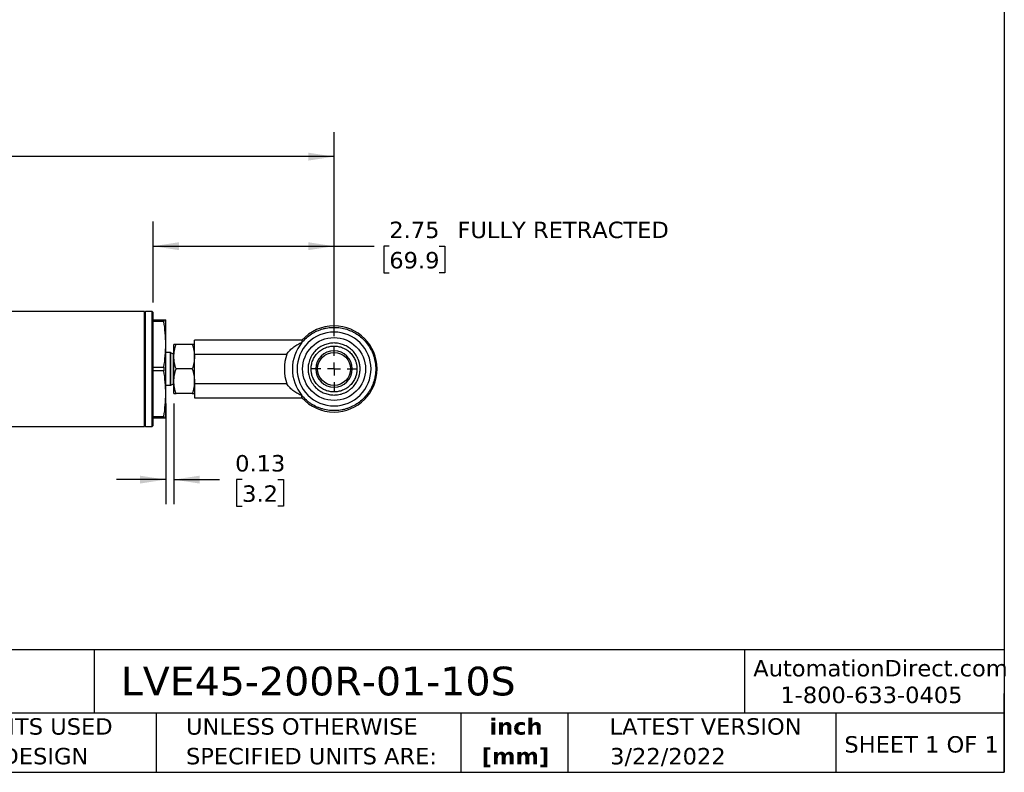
# Model space of a CAD drawing. Header units: inches. Extents: x 0.7 to 32.2, y 0.7 to 24.8.
# Tile 3 of 5: x 17.3 to 32.2, y 0.7 to 12.2. Entities that reach past the tile are written whole.
import ezdxf

# ---------------------------------------------------------------- set-up
doc = ezdxf.new("R2010")
doc.units = ezdxf.units.IN
doc.header["$LTSCALE"] = 3
doc.header["$MEASUREMENT"] = 0
doc.linetypes.add('SLD-Center', pattern=[0.75, 0.6, -0.05, 0.05, -0.05])
doc.linetypes.add('SLD-Solid', pattern=[0])
doc.layers.add('CENTER', color=40, linetype='SLD-Center')
doc.layers.add('DIMENSIONS', color=140, linetype='SLD-Solid', lineweight=25)
doc.layers.add('TEXT', color=140, linetype='SLD-Solid', lineweight=25)
doc.styles.add('SLDTEXTSTYLE0', font='VERDANA.TTF')
doc.styles.add('SLDTEXTSTYLE1', font='VERDANAB.TTF')
doc.dimstyles.new('SLDDIMSTYLE0', dxfattribs={"dimtxt": 0.254883, "dimasz": 0.39, "dimexe": 0, "dimexo": 0.0625, "dimgap": 0.063721, "dimtad": 0, "dimtih": 1, "dimtoh": 1, "dimrnd": 1e-09, "dimzin": 12, "dimdsep": 46, "dimtxsty": 'SLDTEXTSTYLE0', "dimsah": 1, "dimcen": 0.09, "dimadec": 0, "dimazin": 3, "dimtfac": 1, "dimtofl": 0, "dimtmove": 0, "dimatfit": 3, "dimfxl": 0, "dimfrac": 2, "dimtolj": 1, "dimtzin": 12, "dimarcsym": 0})
doc.dimstyles.new('SLDDIMSTYLE7', dxfattribs={"dimtxt": 0.254883, "dimasz": 0.39, "dimexe": 0, "dimexo": 0.0625, "dimgap": 0.063721, "dimtad": 0, "dimtih": 1, "dimtoh": 1, "dimrnd": 1e-09, "dimdsep": 46, "dimtxsty": 'SLDTEXTSTYLE0', "dimsah": 1, "dimcen": 0.09, "dimadec": 0, "dimazin": 2, "dimtfac": 1, "dimtmove": 0, "dimatfit": 0, "dimfxl": 0, "dimfrac": 2, "dimtolj": 1, "dimtzin": 12, "dimarcsym": 0})

# ---------------------------------------------------------------- blocks, each defined once
blk = doc.blocks.new('SW_NOTE_0_1')
at = {"layer": 'TEXT', "color": 0, "char_height": 0.25, "attachment_point": 2, "style": 'SLDTEXTSTYLE1'}
for s, insert in [('inch', (0.375, 0.318)), ('[mm]', (0.367, -0.134))]:
    blk.add_mtext(s, dxfattribs=dict(at, insert=insert))
blk = doc.blocks.new('SW_NOTE_0_2')
at = {"layer": 'TEXT', "color": 0, "char_height": 0.25, "attachment_point": 1, "style": 'SLDTEXTSTYLE0'}
for s, insert in [('UNLESS OTHERWISE ', (0, 0.318)), ('SPECIFIED UNITS ARE:', (0, -0.134))]:
    blk.add_mtext(s, dxfattribs=dict(at, insert=insert))
blk = doc.blocks.new('SW_NOTE_0_6')
at = {"layer": 'TEXT', "color": 0, "char_height": 0.25, "attachment_point": 1, "style": 'SLDTEXTSTYLE0'}
for s, insert in [('METRIC UNITS USED ', (0, 0.318)), ('FOR PART DESIGN', (0, -0.134))]:
    blk.add_mtext(s, dxfattribs=dict(at, insert=insert))
blk = doc.blocks.new('_D_9')
at = {"layer": 'DIMENSIONS'}
for p, q in [((19.487, 6.368), (19.487, 4.833)), ((19.612, 6.368), (19.612, 4.833)), ((19.487, 5.208), (18.737, 5.208)), ((19.612, 5.208), (20.305, 5.208)), ((20.65, 5.208), (20.565, 5.208)), ((20.565, 5.208), (20.565, 4.803)), ((21.196, 5.208), (21.281, 5.208)), ((21.281, 5.208), (21.281, 4.803)), ((20.565, 4.803), (20.65, 4.803)), ((21.281, 4.803), (21.196, 4.803))]:
    blk.add_line(p, q, dxfattribs=at)
for points in [[(19.487, 5.208), (19.097, 5.268), (19.097, 5.148)], [(19.612, 5.208), (20.002, 5.148), (20.002, 5.268)]]:
    blk.add_solid(points, dxfattribs=at)
at = {"layer": 'DIMENSIONS', "char_height": 0.25, "attachment_point": 1, "style": 'SLDTEXTSTYLE0'}
for s, insert in [('0.13', (20.544, 5.582)), ('3.2', (20.65, 5.12))]:
    blk.add_mtext(s, dxfattribs=dict(at, insert=insert))
blk = doc.blocks.new('_D_10')
at = {"layer": 'DIMENSIONS'}
for p, q in [((19.297, 7.903), (19.297, 9.138)), ((22.049, 7.393), (22.049, 9.138)), ((19.297, 8.763), (22.049, 8.763)), ((22.049, 8.763), (22.662, 8.763)), ((22.89, 8.763), (22.805, 8.763)), ((22.805, 8.763), (22.805, 8.358)), ((23.648, 8.763), (23.733, 8.763)), ((23.733, 8.763), (23.733, 8.358)), ((22.805, 8.358), (22.89, 8.358)), ((23.733, 8.358), (23.648, 8.358))]:
    blk.add_line(p, q, dxfattribs=at)
for points in [[(19.297, 8.763), (19.687, 8.703), (19.687, 8.823)], [(22.049, 8.763), (21.659, 8.823), (21.659, 8.703)]]:
    blk.add_solid(points, dxfattribs=at)
at = {"layer": 'DIMENSIONS', "char_height": 0.25, "attachment_point": 1, "style": 'SLDTEXTSTYLE0'}
for s, insert in [('2.75', (22.89, 9.137)), (' FULLY RETRACTED', (23.819, 9.137)), ('69.9', (22.89, 8.675))]:
    blk.add_mtext(s, dxfattribs=dict(at, insert=insert))
blk = doc.blocks.new('_D_11')
at = {"layer": 'DIMENSIONS'}
for p, q in [((4.357, 7.393), (4.357, 10.502)), ((22.049, 7.393), (22.049, 10.502)), ((4.357, 10.127), (11.836, 10.127)), ((12.181, 10.127), (12.096, 10.127)), ((12.096, 10.127), (12.096, 9.722)), ((13.151, 10.127), (13.236, 10.127)), ((13.236, 10.127), (13.236, 9.722)), ((22.049, 10.127), (13.496, 10.127)), ((12.096, 9.722), (12.181, 9.722)), ((13.236, 9.722), (13.151, 9.722))]:
    blk.add_line(p, q, dxfattribs=at)
for points in [[(4.357, 10.127), (4.747, 10.067), (4.747, 10.187)], [(22.049, 10.127), (21.659, 10.187), (21.659, 10.067)]]:
    blk.add_solid(points, dxfattribs=at)
at = {"layer": 'DIMENSIONS', "char_height": 0.25, "attachment_point": 1, "style": 'SLDTEXTSTYLE0'}
for s, insert in [('17.69', (12.181, 10.501)), ('449.4', (12.181, 10.039))]:
    blk.add_mtext(s, dxfattribs=dict(at, insert=insert))
blk = doc.blocks.new('SW_CENTERMARKSYMBOL_3')
at = {"layer": 'CENTER', "color": 0}
for p, q in [((0, 0.2), (0, 0.3505)), ((-0.2, 0), (-0.3505, 0)), ((0, 0), (-0.1, 0)), ((0, 0), (0, 0.1)), ((0, 0), (0, -0.1)), ((0, 0), (0.1, 0)), ((0.2, 0), (0.3505, 0)), ((0, -0.2), (0, -0.3505))]:
    blk.add_line(p, q, dxfattribs=at)

msp = doc.modelspace()

# ---------------------------------------------------------------- linework, layer by layer
for p, q in [((19.167, 7.768), (7.113, 7.768)), ((19.182, 7.768), (19.167, 7.753)), ((19.167, 6.018), (19.167, 7.768)), ((19.282, 7.768), (19.182, 7.768)), ((19.182, 6.018), (19.182, 7.768)), ((19.297, 7.753), (19.282, 7.768)), ((19.282, 6.018), (19.282, 7.768)), ((19.297, 6.033), (19.297, 7.753)), ((19.297, 7.643), (19.46, 7.643)), ((19.46, 7.643), (19.46, 7.614)), ((19.487, 7.268), (19.487, 7.643)), ((19.46, 7.614), (19.297, 7.614)), ((19.487, 6.518), (19.487, 7.268)), ((19.612, 7.08), (19.612, 7.268)), ((19.891, 7.268), (19.645, 7.268)), ((21.561, 7.33), (19.924, 7.33)), ((19.924, 7.118), (19.924, 7.33)), ((21.561, 7.33), (21.561, 7.297)), ((19.558, 7.142), (19.487, 7.142)), ((19.558, 6.644), (19.558, 7.142)), ((19.604, 7.118), (19.565, 7.14)), ((19.565, 6.893), (19.565, 7.14)), ((19.612, 7.118), (19.604, 7.118)), ((19.604, 6.893), (19.604, 7.118)), ((19.612, 6.705), (19.612, 7.08)), ((19.924, 7.118), (21.329, 7.118)), ((19.924, 6.667), (19.924, 7.118)), ((19.297, 6.921), (19.46, 6.921)), ((19.46, 6.921), (19.46, 6.864)), ((19.46, 6.864), (19.297, 6.864)), ((19.565, 6.646), (19.565, 6.893)), ((19.604, 6.668), (19.604, 6.893)), ((19.891, 6.893), (19.645, 6.893)), ((19.487, 6.644), (19.558, 6.644)), ((19.565, 6.646), (19.604, 6.668)), ((19.604, 6.668), (19.612, 6.668)), ((19.612, 6.518), (19.612, 6.705)), ((19.924, 6.667), (19.924, 6.455)), ((21.329, 6.667), (19.924, 6.667)), ((19.487, 6.143), (19.487, 6.518)), ((19.891, 6.518), (19.645, 6.518)), ((19.924, 6.455), (21.561, 6.455)), ((21.561, 6.455), (21.561, 6.488)), ((19.297, 6.171), (19.46, 6.171)), ((19.46, 6.171), (19.46, 6.143)), ((5.917, 6.018), (19.167, 6.018)), ((19.167, 6.033), (19.182, 6.018)), ((19.182, 6.018), (19.282, 6.018)), ((19.282, 6.018), (19.297, 6.033)), ((19.46, 6.143), (19.297, 6.143))]:
    msp.add_line(p, q)
msp.add_circle((22.049, 6.893), 0.251)
for centre, radius, start, end in [((22.049, 6.893), 0.656, 90, 138.1702), ((22.049, 6.893), 0.656, 270, 90), ((22.049, 6.893), 0.634, 140.3905, 219.6095), ((19.558, 7.127), 0.015, 60, 90), ((22.049, 6.893), 0.755, 162.6283, 197.3717), ((22.049, 6.893), 0.276, 90, 180), ((22.049, 6.893), 0.276, 0, 90), ((22.049, 6.893), 0.276, 180, 0), ((19.558, 6.659), 0.015, 270, 300), ((22.049, 6.893), 0.656, 221.8298, 270)]:
    msp.add_arc(centre, radius, start, end)
for points, knots in [([(19.46, 7.643), (19.469, 7.643), (19.475, 7.643), (19.485, 7.643), (19.487, 7.643), (19.487, 7.643)], [0, 0, 0, 0, 0.5, 0.5, 1, 1, 1, 1]), ([(19.487, 7.268), (19.487, 7.326), (19.485, 7.384), (19.475, 7.499), (19.469, 7.557), (19.46, 7.614)], [0, 0, 0, 0, 0.5, 0.5, 1, 1, 1, 1]), ([(21.561, 7.297), (21.581, 7.323), (21.604, 7.346), (21.652, 7.389), (21.678, 7.408), (21.719, 7.435), (21.733, 7.443), (21.762, 7.458), (21.776, 7.466), (21.82, 7.485), (21.851, 7.496), (21.897, 7.509), (21.913, 7.513), (21.945, 7.519), (21.961, 7.521), (22.01, 7.527), (22.042, 7.528), (22.09, 7.526), (22.106, 7.525), (22.139, 7.521), (22.155, 7.519), (22.203, 7.509), (22.234, 7.501), (22.279, 7.484), (22.294, 7.478), (22.324, 7.465), (22.339, 7.458), (22.381, 7.434), (22.409, 7.417), (22.46, 7.378), (22.484, 7.356), (22.529, 7.309), (22.55, 7.284), (22.587, 7.231), (22.603, 7.204), (22.625, 7.16), (22.632, 7.145), (22.644, 7.115), (22.649, 7.1), (22.664, 7.054), (22.671, 7.022), (22.679, 6.974), (22.681, 6.958), (22.683, 6.925), (22.684, 6.909), (22.684, 6.861), (22.681, 6.829), (22.674, 6.781), (22.671, 6.765), (22.664, 6.733), (22.659, 6.717), (22.645, 6.671), (22.633, 6.641), (22.611, 6.598), (22.604, 6.583), (22.587, 6.555), (22.578, 6.542), (22.55, 6.502), (22.53, 6.477), (22.485, 6.43), (22.461, 6.409), (22.409, 6.369), (22.382, 6.351), (22.325, 6.32), (22.296, 6.307), (22.25, 6.291), (22.234, 6.286), (22.203, 6.277), (22.187, 6.273), (22.14, 6.264), (22.108, 6.26), (22.043, 6.258), (22.01, 6.259), (21.946, 6.266), (21.914, 6.272), (21.867, 6.285), (21.852, 6.29), (21.821, 6.301), (21.806, 6.307), (21.762, 6.326), (21.733, 6.342), (21.692, 6.368), (21.679, 6.377), (21.653, 6.397), (21.641, 6.407), (21.604, 6.44), (21.581, 6.463), (21.561, 6.488)], [0, 0, 0, 0, 0.03125, 0.03125, 0.0625, 0.0625, 0.078125, 0.078125, 0.09375, 0.09375, 0.125, 0.125, 0.140625, 0.140625, 0.15625, 0.15625, 0.1875, 0.1875, 0.203125, 0.203125, 0.21875, 0.21875, 0.25, 0.25, 0.265625, 0.265625, 0.28125, 0.28125, 0.3125, 0.3125, 0.34375, 0.34375, 0.375, 0.375, 0.40625, 0.40625, 0.421875, 0.421875, 0.4375, 0.4375, 0.46875, 0.46875, 0.484375, 0.484375, 0.5, 0.5, 0.53125, 0.53125, 0.546875, 0.546875, 0.5625, 0.5625, 0.59375, 0.59375, 0.609375, 0.609375, 0.625, 0.625, 0.65625, 0.65625, 0.6875, 0.6875, 0.71875, 0.71875, 0.75, 0.75, 0.765625, 0.765625, 0.78125, 0.78125, 0.8125, 0.8125, 0.84375, 0.84375, 0.875, 0.875, 0.890625, 0.890625, 0.90625, 0.90625, 0.9375, 0.9375, 0.953125, 0.953125, 0.96875, 0.96875, 1, 1, 1, 1]), ([(22.612, 6.893), (22.612, 7.042), (22.552, 7.185), (22.342, 7.396), (22.199, 7.455), (21.9, 7.455), (21.757, 7.396), (21.546, 7.185), (21.487, 7.042), (21.487, 6.893)], [0, 0, 0, 0, 0.25, 0.25, 0.5, 0.5, 0.75, 0.75, 1, 1, 1, 1]), ([(21.571, 6.893), (21.571, 7.02), (21.621, 7.142), (21.801, 7.321), (21.922, 7.372), (22.176, 7.372), (22.298, 7.321), (22.478, 7.142), (22.528, 7.02), (22.528, 6.893)], [0, 0, 0, 0, 0.25, 0.25, 0.5, 0.5, 0.75, 0.75, 1, 1, 1, 1]), ([(19.46, 6.921), (19.469, 6.979), (19.475, 7.037), (19.485, 7.152), (19.487, 7.21), (19.487, 7.268)], [0, 0, 0, 0, 0.5, 0.5, 1, 1, 1, 1]), ([(19.612, 7.08), (19.612, 7.112), (19.615, 7.144), (19.627, 7.206), (19.635, 7.237), (19.645, 7.268)], [0, 0, 0, 0, 0.5, 0.5, 1, 1, 1, 1]), ([(19.645, 7.268), (19.635, 7.268), (19.627, 7.268), (19.615, 7.268), (19.612, 7.268), (19.612, 7.268)], [0, 0, 0, 0, 0.5, 0.5, 1, 1, 1, 1]), ([(19.891, 7.268), (19.901, 7.237), (19.91, 7.206), (19.921, 7.144), (19.924, 7.112), (19.924, 7.08)], [0, 0, 0, 0, 0.5, 0.5, 1, 1, 1, 1]), ([(19.924, 7.268), (19.924, 7.268), (19.921, 7.268), (19.91, 7.268), (19.901, 7.268), (19.891, 7.268)], [0, 0, 0, 0, 0.5, 0.5, 1, 1, 1, 1]), ([(21.329, 7.118), (21.345, 7.141), (21.361, 7.161), (21.397, 7.198), (21.416, 7.214), (21.455, 7.244), (21.476, 7.257), (21.518, 7.279), (21.539, 7.289), (21.561, 7.297)], [0, 0, 0, 0, 0.25, 0.25, 0.5, 0.5, 0.75, 0.75, 1, 1, 1, 1]), ([(22.446, 6.893), (22.446, 6.897), (22.446, 6.905), (22.445, 6.918), (22.444, 6.93), (22.443, 6.942), (22.441, 6.955), (22.439, 6.967), (22.436, 6.979), (22.433, 6.991), (22.43, 7.003), (22.426, 7.015), (22.422, 7.027), (22.41, 7.06), (22.383, 7.111), (22.332, 7.174), (22.269, 7.226), (22.198, 7.263), (22.123, 7.284), (22.062, 7.29), (22.013, 7.288), (21.964, 7.281), (21.902, 7.263), (21.831, 7.226), (21.767, 7.175), (21.724, 7.122), (21.697, 7.075), (21.68, 7.039), (21.668, 7.002), (21.66, 6.969), (21.656, 6.941), (21.654, 6.917), (21.653, 6.901), (21.653, 6.893)], [0, 0, 0, 0, 0.009955, 0.019912, 0.029872, 0.039839, 0.049815, 0.059802, 0.069805, 0.079824, 0.089864, 0.099925, 0.110011, 0.120124, 0.184062, 0.250058, 0.312776, 0.37999, 0.441709, 0.499941, 0.528604, 0.558233, 0.619953, 0.684238, 0.749888, 0.815537, 0.848731, 0.879905, 0.911375, 0.941697, 0.961315, 0.980666, 1, 1, 1, 1]), ([(21.7, 6.893), (21.7, 6.896), (21.7, 6.903), (21.701, 6.914), (21.702, 6.924), (21.703, 6.935), (21.704, 6.946), (21.707, 6.963), (21.713, 6.989), (21.724, 7.021), (21.739, 7.053), (21.763, 7.094), (21.801, 7.141), (21.857, 7.187), (21.919, 7.219), (21.984, 7.238), (22.049, 7.244), (22.115, 7.238), (22.18, 7.219), (22.243, 7.186), (22.299, 7.141), (22.343, 7.086), (22.369, 7.036), (22.382, 7.001), (22.388, 6.979), (22.393, 6.958), (22.396, 6.936), (22.398, 6.915), (22.398, 6.9), (22.398, 6.893)], [0, 0, 0, 0, 0.009658, 0.019246, 0.028837, 0.038502, 0.048306, 0.058313, 0.088096, 0.120109, 0.150634, 0.184482, 0.250136, 0.31579, 0.38008, 0.441804, 0.500039, 0.558274, 0.619998, 0.68672, 0.749939, 0.815725, 0.879882, 0.900044, 0.920127, 0.940148, 0.960122, 0.980067, 1, 1, 1, 1]), ([(19.645, 6.893), (19.635, 6.923), (19.627, 6.954), (19.615, 7.017), (19.612, 7.048), (19.612, 7.08)], [0, 0, 0, 0, 0.5, 0.5, 1, 1, 1, 1]), ([(19.924, 7.08), (19.924, 7.048), (19.921, 7.017), (19.91, 6.954), (19.901, 6.923), (19.891, 6.893)], [0, 0, 0, 0, 0.5, 0.5, 1, 1, 1, 1]), ([(19.487, 6.518), (19.487, 6.576), (19.485, 6.634), (19.475, 6.749), (19.469, 6.807), (19.46, 6.864)], [0, 0, 0, 0, 0.5, 0.5, 1, 1, 1, 1]), ([(19.612, 6.705), (19.612, 6.737), (19.615, 6.769), (19.627, 6.831), (19.635, 6.862), (19.645, 6.893)], [0, 0, 0, 0, 0.5, 0.5, 1, 1, 1, 1]), ([(19.891, 6.893), (19.901, 6.862), (19.91, 6.831), (19.921, 6.769), (19.924, 6.737), (19.924, 6.705)], [0, 0, 0, 0, 0.5, 0.5, 1, 1, 1, 1]), ([(21.487, 6.893), (21.487, 6.744), (21.546, 6.601), (21.757, 6.39), (21.9, 6.331), (22.199, 6.331), (22.342, 6.39), (22.552, 6.601), (22.612, 6.744), (22.612, 6.893)], [0, 0, 0, 0, 0.25, 0.25, 0.5, 0.5, 0.75, 0.75, 1, 1, 1, 1]), ([(22.528, 6.893), (22.528, 6.766), (22.478, 6.644), (22.298, 6.464), (22.176, 6.414), (21.922, 6.414), (21.801, 6.464), (21.621, 6.644), (21.571, 6.766), (21.571, 6.893)], [0, 0, 0, 0, 0.25, 0.25, 0.5, 0.5, 0.75, 0.75, 1, 1, 1, 1]), ([(21.653, 6.893), (21.653, 6.889), (21.653, 6.881), (21.654, 6.869), (21.655, 6.857), (21.656, 6.845), (21.658, 6.833), (21.661, 6.812), (21.668, 6.783), (21.68, 6.747), (21.697, 6.711), (21.724, 6.664), (21.767, 6.611), (21.831, 6.559), (21.902, 6.522), (21.964, 6.505), (22.013, 6.498), (22.061, 6.495), (22.123, 6.501), (22.197, 6.522), (22.256, 6.553), (22.3, 6.585), (22.34, 6.621), (22.383, 6.674), (22.412, 6.73), (22.427, 6.77), (22.434, 6.794), (22.439, 6.819), (22.443, 6.843), (22.445, 6.868), (22.446, 6.885), (22.446, 6.893)], [0, 0, 0, 0, 0.009682, 0.019336, 0.028994, 0.038687, 0.048448, 0.058305, 0.088627, 0.120092, 0.151267, 0.184454, 0.250099, 0.315743, 0.380023, 0.441737, 0.470873, 0.500025, 0.558251, 0.619966, 0.684246, 0.717572, 0.749977, 0.815957, 0.879901, 0.900093, 0.920188, 0.940205, 0.960165, 0.98009, 1, 1, 1, 1]), ([(22.398, 6.893), (22.398, 6.889), (22.398, 6.881), (22.398, 6.869), (22.397, 6.857), (22.395, 6.845), (22.393, 6.833), (22.391, 6.822), (22.389, 6.81), (22.386, 6.798), (22.382, 6.787), (22.378, 6.776), (22.367, 6.746), (22.343, 6.7), (22.299, 6.645), (22.243, 6.599), (22.18, 6.567), (22.115, 6.548), (22.049, 6.542), (21.984, 6.548), (21.919, 6.566), (21.857, 6.599), (21.801, 6.644), (21.756, 6.7), (21.728, 6.753), (21.713, 6.797), (21.707, 6.824), (21.704, 6.845), (21.702, 6.861), (21.701, 6.877), (21.7, 6.888), (21.7, 6.893)], [0, 0, 0, 0, 0.0108759, 0.0217526, 0.032633, 0.04352, 0.0544162, 0.0653245, 0.0762476, 0.0871881, 0.0981487, 0.1091318, 0.12014, 0.184313, 0.2500922, 0.3133317, 0.3800424, 0.4417704, 0.5000099, 0.5582494, 0.6199774, 0.6842717, 0.7499304, 0.8155892, 0.8798835, 0.9118937, 0.9416843, 0.956381, 0.9708469, 0.9854662, 1, 1, 1, 1]), ([(19.645, 6.518), (19.635, 6.548), (19.627, 6.579), (19.615, 6.642), (19.612, 6.673), (19.612, 6.705)], [0, 0, 0, 0, 0.5, 0.5, 1, 1, 1, 1]), ([(19.924, 6.705), (19.924, 6.673), (19.921, 6.642), (19.91, 6.579), (19.901, 6.548), (19.891, 6.518)], [0, 0, 0, 0, 0.5, 0.5, 1, 1, 1, 1]), ([(21.561, 6.488), (21.539, 6.496), (21.518, 6.506), (21.476, 6.529), (21.456, 6.542), (21.426, 6.564), (21.416, 6.571), (21.397, 6.588), (21.388, 6.597), (21.361, 6.624), (21.344, 6.645), (21.329, 6.667)], [0, 0, 0, 0, 0.25, 0.25, 0.5, 0.5, 0.625, 0.625, 0.75, 0.75, 1, 1, 1, 1]), ([(19.46, 6.171), (19.469, 6.229), (19.475, 6.287), (19.485, 6.402), (19.487, 6.46), (19.487, 6.518)], [0, 0, 0, 0, 0.5, 0.5, 1, 1, 1, 1]), ([(19.612, 6.518), (19.612, 6.518), (19.615, 6.518), (19.627, 6.518), (19.635, 6.518), (19.645, 6.518)], [0, 0, 0, 0, 0.5, 0.5, 1, 1, 1, 1]), ([(19.891, 6.518), (19.901, 6.518), (19.91, 6.518), (19.921, 6.518), (19.924, 6.518), (19.924, 6.518)], [0, 0, 0, 0, 0.5, 0.5, 1, 1, 1, 1]), ([(19.487, 6.143), (19.487, 6.143), (19.485, 6.143), (19.475, 6.143), (19.469, 6.143), (19.46, 6.143)], [0, 0, 0, 0, 0.5, 0.5, 1, 1, 1, 1])]:
    msp.add_open_spline(points, degree=3, knots=knots)
at = {"layer": 'TEXT'}
for p, q in [((32.25, 24.75), (32.25, 0.75)), ((32.25, 2.613), (0.75, 2.613)), ((18.397, 2.613), (18.397, 1.65)), ((28.296, 2.613), (28.296, 1.65)), ((32.25, 0.75), (32.25, 1.95)), ((32.25, 1.65), (0.75, 1.65)), ((19.344, 1.65), (19.344, 0.75)), ((23.979, 1.65), (23.979, 0.75)), ((25.608, 1.65), (25.608, 0.75)), ((29.687, 1.65), (29.687, 0.75)), ((0.75, 0.75), (32.25, 0.75))]:
    msp.add_line(p, q, dxfattribs=at)

# ---------------------------------------------------------------- block references
at = {"layer": 'CENTER'}
msp.add_blockref('SW_CENTERMARKSYMBOL_3', (22.049, 6.893), dxfattribs=at)
at = {"layer": 'TEXT'}
for name, p in [('SW_NOTE_0_6', (15.175, 1.256)), ('SW_NOTE_0_2', (19.796, 1.256)), ('SW_NOTE_0_1', (24.443, 1.256))]:
    msp.add_blockref(name, p, dxfattribs=at)

# ---------------------------------------------------------------- texts
at = {"layer": 'TEXT', "style": 'SLDTEXTSTYLE0'}
for s, insert, char_height, attachment_point in [('AutomationDirect.com', (28.429, 2.461), 0.25, 1), ('LVE45-200R-01-10S', (18.804, 2.359), 0.4375, 1), ('1-800-633-0405', (28.842, 2.055), 0.25, 1), ('LATEST VERSION', (27.703, 1.574), 0.25, 2), ('SHEET 1 OF 1', (29.816, 1.301), 0.25, 1), ('3/22/2022', (27.13, 1.121), 0.25, 2)]:
    msp.add_mtext(s, dxfattribs=dict(at, insert=insert, char_height=char_height, attachment_point=attachment_point))

# ---------------------------------------------------------------- dimensions: what is measured, and where the dimension line sits
at = {"layer": 'DIMENSIONS'}
for base, p1, p2, dimstyle, picture, middle in [((4.357, 10.127), (22.049, 7.243), (4.357, 7.243), 'SLDDIMSTYLE0', '_D_11', (12.666, 10.127)), ((19.611941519, 5.207609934), (19.486941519, 6.517809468), (19.611941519, 6.517809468), 'SLDDIMSTYLE7', '_D_9', (20.922868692, 5.207609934))]:
    dim = msp.add_linear_dim(base=base, p1=p1, p2=p2, dimstyle=dimstyle, dxfattribs=at)
    dim.commit()
    dim.dimension.update_dxf_attribs({"geometry": picture, "text_midpoint": middle, "dimtype": 160})
dim = msp.add_linear_dim(base=(22.049, 8.763), p1=(19.297, 7.753), p2=(22.049, 7.243), text='<> FULLY RETRACTED', dimstyle='SLDDIMSTYLE0', dxfattribs=at)
dim.commit()
dim.dimension.update_dxf_attribs({"geometry": '_D_10', "text_midpoint": (24.899, 8.763), "dimtype": 160})

doc.saveas('drawing.dxf')
